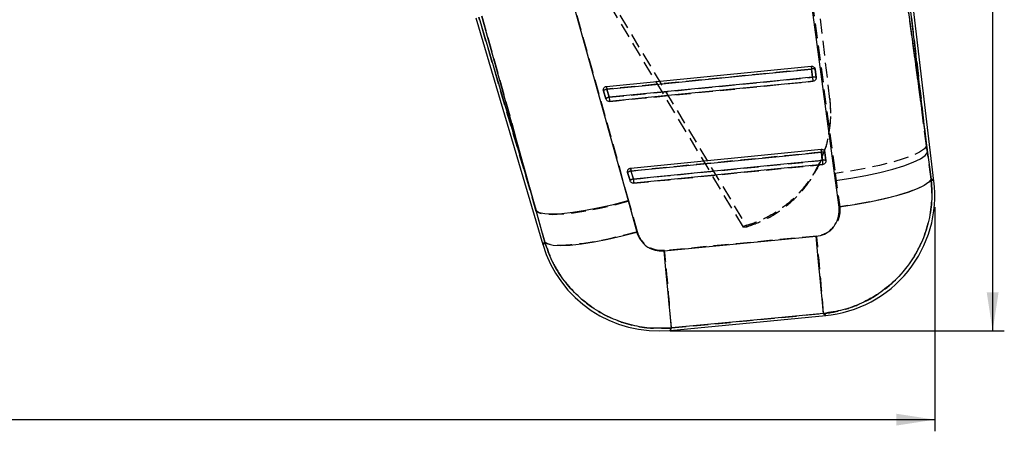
# Model space of a CAD drawing. Extents: x 29 to 415, y 5 to 292.
# Tile 8 of 25: x 164 to 249, y 88 to 124. Entities that reach past the tile are written whole.
import ezdxf

# ---------------------------------------------------------------- set-up
doc = ezdxf.new("R2010")
doc.units = 0
doc.linetypes.add('HIDDEN', pattern=[1.905, 1.27, -0.635])
doc.layers.get('0').update_dxf_attribs({"linetype": 'CONTINUOUS'})
doc.styles.add('SLDTEXTSTYLE0', font='TXT', dxfattribs={"width": 0.75})
doc.dimstyles.new('SLDDIMSTYLE2', dxfattribs={"dimtxt": 3.5, "dimasz": 3.302, "dimexe": 0, "dimexo": 0.0625, "dimgap": 0.875, "dimtad": 1, "dimdec": 1, "dimrnd": 1e-09, "dimzin": 12, "dimtxsty": 'SLDTEXTSTYLE0', "dimsah": 1, "dimcen": 0.09, "dimazin": 3, "dimtfac": 1, "dimtdec": 1, "dimtofl": 0, "dimtmove": 0, "dimatfit": 3, "dimtolj": 1, "dimtzin": 12})

# ---------------------------------------------------------------- blocks, each defined once
blk = doc.blocks.new('_D_3')
at = {"color": 218, "linetype": 'CONTINUOUS'}
for p, q in [((166.713, 267.634), (248.782, 267.634)), ((247.782, 267.634), (247.782, 97.019)), ((220.107, 97.019), (248.782, 97.019))]:
    blk.add_line(p, q, dxfattribs=at)
for points in [[(247.782, 267.634), (247.274, 264.332), (248.29, 264.332)], [(247.782, 97.019), (248.29, 100.321), (247.274, 100.321)]]:
    blk.add_solid(points, dxfattribs=at)
at = {"color": 218, "linetype": 'CONTINUOUS', "insert": (243.271, 179.625, 0.1), "char_height": 3.5, "attachment_point": 1, "rotation": 90, "style": 'SLDTEXTSTYLE0'}
blk.add_mtext('170,6', dxfattribs=at)
blk = doc.blocks.new('_D_4')
at = {"color": 218, "linetype": 'CONTINUOUS'}
for p, q in [((44.563, 257.109), (44.563, 88.409)), ((242.82, 107.655), (242.82, 88.409)), ((44.563, 89.409), (242.82, 89.409))]:
    blk.add_line(p, q, dxfattribs=at)
for points in [[(44.563, 89.409), (47.865, 88.901), (47.865, 89.917)], [(242.82, 89.409), (239.518, 89.917), (239.518, 88.901)]]:
    blk.add_solid(points, dxfattribs=at)
at = {"color": 218, "linetype": 'CONTINUOUS', "insert": (127.284, 93.921, 0.1), "char_height": 3.5, "attachment_point": 1, "style": 'SLDTEXTSTYLE0'}
blk.add_mtext('198,3', dxfattribs=at)

msp = doc.modelspace()

# ---------------------------------------------------------------- linework, layer by layer
at = {"color": 7, "linetype": 'HIDDEN'}
for p, q in [((226.386851, 105.930608), (180.189545, 182.867381)), ((180.511417, 182.910214), (226.685321, 105.959233)), ((242.115623, 112.90269), (239.879718, 129.535266)), ((240.140496, 129.566175), (242.115623, 112.90269)), ((232.042661, 127.16613), (234.273402, 110.535045)), ((216.570748, 108.14399), (211.899033, 124.90663)), ((233.82183, 116.868776), (232.947303, 124.246818)), ((208.622581, 107.27254), (203.686284, 123.95531)), ((203.945967, 124.032148), (208.622581, 107.27254)), ((232.31992, 118.790184), (232.236645, 119.492699)), ((232.546134, 119.476405), (232.540747, 119.507496)), ((232.629402, 118.773889), (232.546134, 119.476405)), ((214.372119, 117.691544), (214.383921, 117.621702)), ((214.383921, 117.621702), (214.588253, 116.931137)), ((214.66898, 117.759165), (214.87332, 117.0686)), ((233.809842, 116.969895), (233.856147, 115.641583)), ((242.503798, 110.040214), (242.115623, 112.90269)), ((233.166045, 111.652542), (233.082762, 112.355058)), ((233.392163, 112.338771), (233.386888, 112.36937)), ((233.47543, 111.636256), (233.392163, 112.338771)), ((216.745107, 110.742983), (216.949454, 110.052419)), ((216.448142, 110.675846), (216.459966, 110.605497)), ((216.459966, 110.605497), (216.664298, 109.914933)), ((234.273402, 110.535045), (234.654537, 107.672539)), ((217.302418, 105.52295), (216.570748, 108.14399)), ((208.622581, 107.27254), (209.350599, 104.651001)), ((226.386851, 105.930608), (226.685321, 105.959233))]:
    msp.add_line(p, q, dxfattribs=at)
at = {"color": 7, "linetype": 'CONTINUOUS'}
for p, q in [((239.866918, 129.53375), (242.182477, 112.338689)), ((242.182477, 112.338689), (240.140496, 129.566175)), ((242.747745, 109.873232), (240.409745, 129.598089)), ((234.290621, 109.942932), (231.976657, 127.137505)), ((211.845799, 124.882237), (216.496712, 108.202112)), ((203.426289, 123.878379), (209.179504, 104.43474)), ((203.686284, 123.95531), (208.598761, 107.353043)), ((208.598761, 107.353043), (203.946414, 124.032282)), ((214.646375, 118.008886), (232.214017, 119.742599)), ((232.238597, 119.49372), (232.321864, 118.791205)), ((232.543042, 119.496558), (232.546201, 119.476084)), ((232.546201, 119.476084), (232.629469, 118.773569)), ((214.383906, 117.622126), (214.371791, 117.703479)), ((214.588238, 116.931562), (214.383906, 117.622126)), ((214.875287, 117.069495), (214.670947, 117.760067)), ((216.72242, 110.992659), (233.060038, 112.60498)), ((233.084647, 112.356093), (233.060038, 112.60498)), ((233.084647, 112.356093), (233.167915, 111.653578)), ((233.389093, 112.358798), (233.39223, 112.338465)), ((233.39223, 112.338465), (233.475497, 111.63595)), ((242.182477, 112.338689), (242.494261, 110.046741)), ((216.747022, 110.743847), (216.72242, 110.992659)), ((216.951354, 110.053283), (216.747022, 110.743847)), ((216.459951, 110.605907), (216.447836, 110.687402)), ((216.664283, 109.915343), (216.459951, 110.605907)), ((234.597525, 107.650612), (234.290621, 109.942932)), ((216.496712, 108.202112), (217.252089, 105.499741)), ((209.34937, 104.649444), (208.598761, 107.353043)), ((219.581141, 103.888255), (232.634424, 105.143633)), ((220.096274, 97.066586), (233.455954, 98.348987))]:
    msp.add_line(p, q, dxfattribs=at)
at = {"color": 7, "linetype": 'HIDDEN', "flags": 128}
for points in [[(232.236645, 119.492699), (231.630599, 119.432893), (229.206434, 119.193685), (219.509749, 118.236837), (214.66898, 117.759165)], [(214.87332, 117.0686), (215.479365, 117.128399), (217.903531, 117.367615), (227.600215, 118.324455), (232.31992, 118.790184)], [(214.909574, 116.717864), (215.515612, 116.777678), (217.939785, 117.016908), (227.636462, 117.973824), (232.356152, 118.439589)], [(242.115623, 112.90269), (241.921215, 112.642963), (241.514718, 112.364498), (240.907131, 112.074834), (240.114889, 111.78181), (239.159441, 111.493353), (238.066627, 111.217265), (236.866018, 110.961009), (235.590099, 110.731539), (234.273402, 110.535045)], [(233.082762, 112.355058), (232.476717, 112.295259), (230.052544, 112.056058), (220.355837, 111.099262), (216.745107, 110.742983)], [(216.949454, 110.052419), (217.555499, 110.112217), (219.979672, 110.351418), (229.676379, 111.308206), (233.166045, 111.652542)], [(216.985634, 109.701653), (217.591679, 109.761458), (220.015852, 110.000682), (229.712552, 110.95759), (233.202195, 111.301963)], [(242.503798, 110.040214), (242.318286, 109.780532), (241.917922, 109.501895), (241.313672, 109.211911), (240.522063, 108.918522), (239.564745, 108.629753), (238.467923, 108.353507), (237.261592, 108.097341), (235.978766, 107.868266), (234.654537, 107.672539)], [(242.747745, 109.873232), (242.721668, 109.891076), (242.503798, 110.040214)], [(216.570748, 108.14399), (215.305826, 107.816194), (214.069, 107.534241), (212.892657, 107.305516), (211.807577, 107.136015), (210.842176, 107.030165), (210.021718, 106.990744), (209.367691, 107.018781), (208.897202, 107.113537), (208.622581, 107.27254)], [(217.302418, 105.52295), (216.031609, 105.191965), (214.789382, 104.907405), (213.608576, 104.676795), (212.520419, 104.506229), (211.553684, 104.400222), (210.733934, 104.361576), (210.082842, 104.391311), (209.617636, 104.488645), (209.350599, 104.651001)], [(232.687926, 105.166656), (226.103468, 104.533431), (219.629949, 103.910875)], [(209.350599, 104.651001), (209.19866, 104.458955), (209.179504, 104.43474)], [(220.214798, 97.274516), (226.688905, 97.892378), (233.273952, 98.520879)], [(233.273952, 98.520879), (233.436382, 98.367472), (233.455954, 98.348987)], [(220.096274, 97.066586), (220.109498, 97.089779), (220.214798, 97.274516)]]:
    msp.add_lwpolyline(points, dxfattribs=at)
at = {"color": 7, "linetype": 'CONTINUOUS', "flags": 128}
for points in [[(214.670947, 117.760067), (215.277007, 117.819872), (217.701232, 118.059103), (227.398126, 119.016041), (232.238597, 119.49372)], [(232.214017, 119.742599), (232.214472, 119.738024), (232.215813, 119.724457), (232.218003, 119.702291), (232.220976, 119.672198), (232.224642, 119.635095), (232.228881, 119.59209), (232.233582, 119.544488), (232.238597, 119.49372)], [(232.321864, 118.791205), (231.715812, 118.731399), (229.291587, 118.492161), (219.594686, 117.53523), (214.875287, 117.069495)], [(232.356532, 118.439813), (231.750472, 118.380007), (229.326247, 118.140769), (219.629353, 117.183809), (214.909954, 116.718066)], [(232.321864, 118.791205), (232.327646, 118.732606), (232.333413, 118.674178), (232.338949, 118.618113), (232.344037, 118.566532), (232.348493, 118.521367), (232.352143, 118.484323), (232.354856, 118.456793), (232.356532, 118.439813)], [(214.646375, 118.008886), (214.64683, 118.004319), (214.648171, 117.990751), (214.650361, 117.968593), (214.653334, 117.938508), (214.657, 117.901411), (214.661239, 117.858422), (214.66594, 117.81082), (214.670947, 117.760067)], [(214.875287, 117.069495), (214.881068, 117.010903), (214.886835, 116.952476), (214.892364, 116.89641), (214.897452, 116.844822), (214.901908, 116.799649), (214.905566, 116.762598), (214.908278, 116.735053), (214.909954, 116.718066)], [(216.747022, 110.743847), (217.353074, 110.803653), (219.777299, 111.042884), (229.4742, 111.999807), (233.084647, 112.356093)], [(233.167915, 111.653578), (232.561862, 111.593772), (230.137637, 111.354542), (220.440736, 110.397626), (216.951354, 110.053283)], [(233.167915, 111.653578), (233.173704, 111.594979), (233.179463, 111.536552), (233.184999, 111.480494), (233.19008, 111.428906), (233.194536, 111.38374), (233.198187, 111.346696), (233.200891, 111.319174), (233.20256, 111.302194)], [(234.290621, 109.942932), (235.613866, 110.139508), (236.897139, 110.370126), (238.105422, 110.62849), (239.205724, 110.907544), (240.168019, 111.199666), (240.966043, 111.4969), (241.578004, 111.791116), (241.987205, 112.07429), (242.182477, 112.338689)], [(233.20256, 111.302194), (232.5965, 111.242388), (230.172282, 111.00315), (220.475382, 110.046197), (216.985999, 109.701839)], [(216.951354, 110.053283), (216.957135, 109.994691), (216.962902, 109.936257), (216.968431, 109.880191), (216.973519, 109.828603), (216.977975, 109.78343), (216.981626, 109.746378), (216.984338, 109.718834), (216.985999, 109.701839)], [(242.494261, 110.046741), (242.306276, 109.782305), (241.902141, 109.498915), (241.292982, 109.204371), (240.495568, 108.906795), (239.531866, 108.614375), (238.428412, 108.335164), (237.215584, 108.076852), (235.926798, 107.846555), (234.597525, 107.650612)], [(208.598761, 107.353043), (208.872026, 107.193325), (209.339401, 107.097287), (209.988756, 107.067418), (210.803246, 107.104477), (211.761749, 107.207526), (212.839408, 107.373875), (214.008263, 107.599211), (215.237996, 107.877698), (216.496712, 108.202112)], [(209.34937, 104.649444), (209.614812, 104.486321), (210.076793, 104.38769), (210.72319, 104.356137), (211.537069, 104.392481), (212.497084, 104.495776), (213.578066, 104.663309), (214.751674, 104.890694), (215.987144, 105.17196), (217.252089, 105.499741)], [(233.267939, 98.526564), (233.248359, 98.733496), (233.208372, 99.152882), (233.149072, 99.773374), (233.072056, 100.578186), (232.979408, 101.545554), (232.873632, 102.649298), (232.757589, 103.85957), (232.634424, 105.143626)], [(220.21438, 97.273779), (220.194808, 97.480689), (220.154843, 97.899926), (220.095566, 98.520164), (220.018586, 99.324626), (219.925983, 100.291577), (219.820252, 101.394859), (219.704261, 102.604654), (219.581141, 103.888255)], [(233.267939, 98.526564), (226.688503, 97.89512), (220.21438, 97.273779)]]:
    msp.add_lwpolyline(points, dxfattribs=at)
at = {"color": 8, "linetype": 'CONTINUOUS', "flags": 128}
for points in [[(242.494261, 110.046741), (242.718486, 109.893259), (242.747745, 109.873232)], [(209.179504, 104.43474), (209.19825, 104.458433), (209.34937, 104.649444)], [(233.455954, 98.348987), (233.434378, 98.369364), (233.267939, 98.526564)], [(220.21438, 97.273779), (220.109357, 97.089533), (220.096274, 97.066586)]]:
    msp.add_lwpolyline(points, dxfattribs=at)
at = {"color": 7, "linetype": 'HIDDEN'}
for centre, radius, start, end in [((240.855927, 120.399114), 8.666811, 184.34434436, 186.00323452), ((232.366492, 119.011666), 0.49825, 68.86628014, 105.10611777), ((232.449766, 118.309201), 0.498201, 68.86482899, 105.10742409), ((252.046275, 120.651634), 19.813988, 185.39067301, 186.40989427), ((214.750173, 117.226498), 0.538819, 98.66666551, 132.82256217), ((223.259551, 118.662678), 8.637954, 184.3407685, 186.00400627), ((214.954546, 116.535843), 0.538914, 98.66879839, 132.8192575), ((234.365739, 118.906231), 19.578848, 185.38559122, 186.41747235), ((242.091551, 113.300179), 9.05823, 184.40165359, 185.98905231), ((233.212585, 111.874327), 0.497952, 68.8609833, 105.11242787), ((233.295857, 111.171766), 0.497993, 68.86329757, 105.10982386), ((253.731458, 113.596003), 20.657039, 185.3984999, 186.37605937), ((216.826408, 110.209937), 0.53921, 98.67199003, 132.81163921), ((225.716593, 111.684052), 9.020708, 184.39574983, 185.98817489), ((217.030746, 109.519351), 0.53923, 98.67073804, 132.81054853), ((237.445162, 111.989215), 20.587016, 185.39828777, 186.37969652), ((-52.139297, 76.701828), 286.246037, 4.3716005, 5.70702903), ((-64.068812, 75.565155), 285.111324, 4.36692537, 5.70576287)]:
    msp.add_arc(centre, radius, start, end, dxfattribs=at)
at = {"color": 7, "linetype": 'CONTINUOUS'}
for centre, radius, start, end in [((232.366227, 119.028405), 0.482501, 68.0990862, 105.33835932), ((232.449497, 118.325922), 0.482471, 68.09788473, 105.33956079), ((214.754495, 117.218586), 0.547888, 98.77134767, 132.56267555), ((214.958775, 116.528098), 0.547796, 98.7664336, 132.56401209), ((233.21228, 111.890858), 0.482425, 68.09861668, 105.34111965), ((233.29555, 111.188375), 0.482395, 68.09741518, 105.34232115), ((216.830545, 110.20234), 0.547911, 98.76828855, 132.56109024), ((217.034915, 109.511696), 0.547995, 98.7709679, 132.55841089), ((232.466712, 108.654615), 10.353, 275.20649935, 6.95225393), ((219.107033, 107.372212), 10.353, 196.30922998, 275.69692621)]:
    msp.add_arc(centre, radius, start, end, dxfattribs=at)
for points, knots in [([(232.214017, 119.742599), (232.248003, 119.742646), (232.315964, 119.742739), (232.410829, 119.700646), (232.48691, 119.632198), (232.528328, 119.558613), (232.539598, 119.511085), (232.543042, 119.496558)], [0, 0, 0, 0, 0.223266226, 0.446469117, 0.671282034, 0.899533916, 1, 1, 1, 1]), ([(232.629469, 118.773569), (232.630487, 118.746735), (232.632782, 118.686213), (232.600556, 118.595044), (232.537259, 118.51431), (232.452248, 118.457957), (232.387524, 118.445688), (232.356532, 118.439813)], [0, 0, 0, 0, 0.168916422, 0.380985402, 0.59307314, 0.805149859, 1, 1, 1, 1]), ([(214.371791, 117.703479), (214.374951, 117.738096), (214.381271, 117.807342), (214.43423, 117.899858), (214.512438, 117.969371), (214.588857, 118.001101), (214.634532, 118.007283), (214.646375, 118.008886)], [0, 0, 0, 0, 0.2321110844, 0.4643016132, 0.6943650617, 0.9207509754, 1, 1, 1, 1]), ([(214.909954, 116.718066), (214.907172, 116.717816), (214.870454, 116.714528), (214.798281, 116.721532), (214.703962, 116.764561), (214.629531, 116.835953), (214.598219, 116.897977), (214.588451, 116.930846), (214.588238, 116.931562)], [0, 0, 0, 0, 0.019977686, 0.263626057, 0.507280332, 0.750933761, 0.994578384, 1, 1, 1, 1]), ([(233.060038, 112.60498), (233.094023, 112.605026), (233.161986, 112.605118), (233.256856, 112.563032), (233.33293, 112.494576), (233.374373, 112.420951), (233.385641, 112.373372), (233.389093, 112.358798)], [0, 0, 0, 0, 0.2231942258, 0.446339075, 0.6710655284, 0.8992417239, 1, 1, 1, 1]), ([(233.475497, 111.63595), (233.476514, 111.609063), (233.478804, 111.548485), (233.446507, 111.457283), (233.383175, 111.376575), (233.298176, 111.320298), (233.233502, 111.308052), (233.20256, 111.302194)], [0, 0, 0, 0, 0.169243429, 0.381313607, 0.593396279, 0.805471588, 1, 1, 1, 1]), ([(216.447836, 110.687402), (216.451014, 110.722017), (216.45737, 110.79126), (216.51037, 110.883754), (216.588623, 110.953221), (216.665006, 110.98489), (216.710629, 110.991064), (216.72242, 110.992659)], [0, 0, 0, 0, 0.232193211, 0.464467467, 0.694605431, 0.921076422, 1, 1, 1, 1]), ([(216.985999, 109.701839), (216.983169, 109.701587), (216.946401, 109.698311), (216.874184, 109.705349), (216.779889, 109.748421), (216.70546, 109.819838), (216.674283, 109.88186), (216.664483, 109.914672), (216.664283, 109.915343)], [0, 0, 0, 0, 0.020315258, 0.263974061, 0.507615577, 0.751278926, 0.994915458, 1, 1, 1, 1]), ([(242.494261, 110.046741), (242.498531, 110.009152), (242.571387, 109.367702), (242.590351, 108.106799), (242.30827, 106.302631), (241.711577, 104.582853), (240.758535, 102.857341), (239.503278, 101.378856), (238.026274, 100.198448), (236.547381, 99.370026), (234.949192, 98.778077), (233.828358, 98.610402), (233.267939, 98.526564)], [0, 0, 0, 0, 0.006912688, 0.117964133, 0.229014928, 0.338921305, 0.44882637, 0.587594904, 0.690333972, 0.793072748, 0.896536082, 1, 1, 1, 1]), ([(232.634424, 105.143626), (232.635849, 105.143764), (232.878331, 105.16734), (233.357549, 105.296125), (233.902997, 105.668321), (234.328245, 106.182874), (234.621735, 106.839016), (234.605734, 107.375417), (234.597525, 107.650612)], [0, 0, 0, 0, 0.0012030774, 0.2046371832, 0.4080473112, 0.5466780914, 0.7674270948, 1, 1, 1, 1]), ([(217.252089, 105.499741), (217.253927, 105.493252), (217.323424, 105.247841), (217.545586, 104.783541), (218.00504, 104.322685), (218.554556, 104.009456), (219.065833, 103.867253), (219.445087, 103.88271), (219.581141, 103.888255)], [0, 0, 0, 0, 0.006658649, 0.251812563, 0.497182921, 0.631986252, 0.867979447, 1, 1, 1, 1]), ([(220.21438, 97.273779), (219.584195, 97.248594), (218.388747, 97.20082), (216.648805, 97.523906), (214.972456, 98.105179), (213.407554, 98.98707), (212.012316, 100.139534), (210.864768, 101.469437), (209.937155, 102.978681), (209.545299, 104.092522), (209.34937, 104.649444)], [0, 0, 0, 0, 0.132849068, 0.252012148, 0.371175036, 0.506324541, 0.628859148, 0.751394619, 0.875697, 1, 1, 1, 1])]:
    msp.add_open_spline(points, degree=3, knots=knots, dxfattribs=at)
at = {"color": 7, "linetype": 'HIDDEN'}
for points, knots in [([(226.685321, 105.959233), (227.223159, 106.151903), (228.298834, 106.53724), (229.762805, 107.444673), (231.058461, 108.570279), (232.149136, 109.898796), (232.996555, 111.393127), (233.587201, 113.007056), (233.890395, 114.697585), (233.912694, 115.997828), (233.837684, 116.716818), (233.82183, 116.868776)], [0, 0, 0, 0, 0.1209437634, 0.2418873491, 0.362830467, 0.483774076, 0.6047230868, 0.7256721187, 0.8466285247, 0.9675850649, 1, 1, 1, 1]), ([(233.85018, 115.148258), (233.79742, 114.617324), (233.688959, 113.525849), (233.169146, 111.923336), (232.39793, 110.398672), (231.365649, 109.014204), (230.128889, 107.832309), (228.697273, 106.869709), (227.41678, 106.281204), (226.612074, 106.044837), (226.362316, 105.971475)], [0, 0, 0, 0, 0.126345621, 0.259736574, 0.396996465, 0.530379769, 0.667631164, 0.800999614, 0.938235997, 1, 1, 1, 1]), ([(233.273952, 98.520879), (233.48979, 98.546677), (234.272677, 98.640251), (235.59655, 98.982178), (237.164877, 99.66305), (238.588121, 100.593827), (239.89164, 101.782235), (240.985101, 103.201819), (241.821039, 104.812826), (242.359649, 106.498807), (242.621674, 108.262925), (242.54309, 109.447784), (242.503798, 110.040214)], [0, 0, 0, 0, 0.039753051, 0.144191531, 0.248629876, 0.351138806, 0.453648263, 0.569709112, 0.676652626, 0.783596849, 0.891798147, 1, 1, 1, 1]), ([(234.654537, 107.672539), (234.655322, 107.666478), (234.688431, 107.411035), (234.667199, 106.891141), (234.42434, 106.283089), (234.042779, 105.776888), (233.542841, 105.3851), (233.025676, 105.206025), (232.734668, 105.172104), (232.687926, 105.166656)], [0, 0, 0, 0, 0.005214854, 0.219785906, 0.434652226, 0.550719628, 0.753913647, 0.960473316, 1, 1, 1, 1]), ([(219.629949, 103.910875), (219.385512, 103.908084), (219.139942, 103.90528), (218.66861, 104.019406), (218.282725, 104.185659), (217.764489, 104.613095), (217.451751, 105.066969), (217.336625, 105.418501), (217.302418, 105.52295)], [0, 0, 0, 0, 0.2351571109, 0.2362471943, 0.4723334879, 0.6352485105, 0.891622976, 1, 1, 1, 1]), ([(209.350599, 104.651001), (209.514294, 104.173693), (209.873892, 103.125163), (210.745579, 101.640135), (212.010222, 100.112512), (213.535596, 98.889754), (215.223397, 98.006529), (216.836107, 97.475597), (218.518344, 97.200398), (219.649314, 97.24981), (220.214798, 97.274516)], [0, 0, 0, 0, 0.106309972, 0.233537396, 0.360763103, 0.523361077, 0.642349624, 0.761337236, 0.880668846, 1, 1, 1, 1])]:
    msp.add_open_spline(points, degree=3, knots=knots, dxfattribs=at)

# ---------------------------------------------------------------- dimensions: what is measured, and where the dimension line sits
at = {"color": 218, "linetype": 'CONTINUOUS'}
dim = msp.add_linear_dim(base=(247.782383, 97.019212), p1=(165.712915, 267.63395), p2=(219.107033, 97.019212), angle=90, dimstyle='SLDDIMSTYLE2', dxfattribs=at)
dim.commit()
dim.dimension.update_dxf_attribs({"geometry": '_D_3', "text_midpoint": (247.782383, 186.865954), "dimtype": 160})
dim = msp.add_linear_dim(base=(242.819712, 89.408934), p1=(44.562915, 258.10895), p2=(242.819712, 108.654615), dimstyle='SLDDIMSTYLE2', dxfattribs=at)
dim.commit()
dim.dimension.update_dxf_attribs({"geometry": '_D_4', "text_midpoint": (134.524539, 89.408934), "dimtype": 160})

doc.saveas('drawing.dxf')
